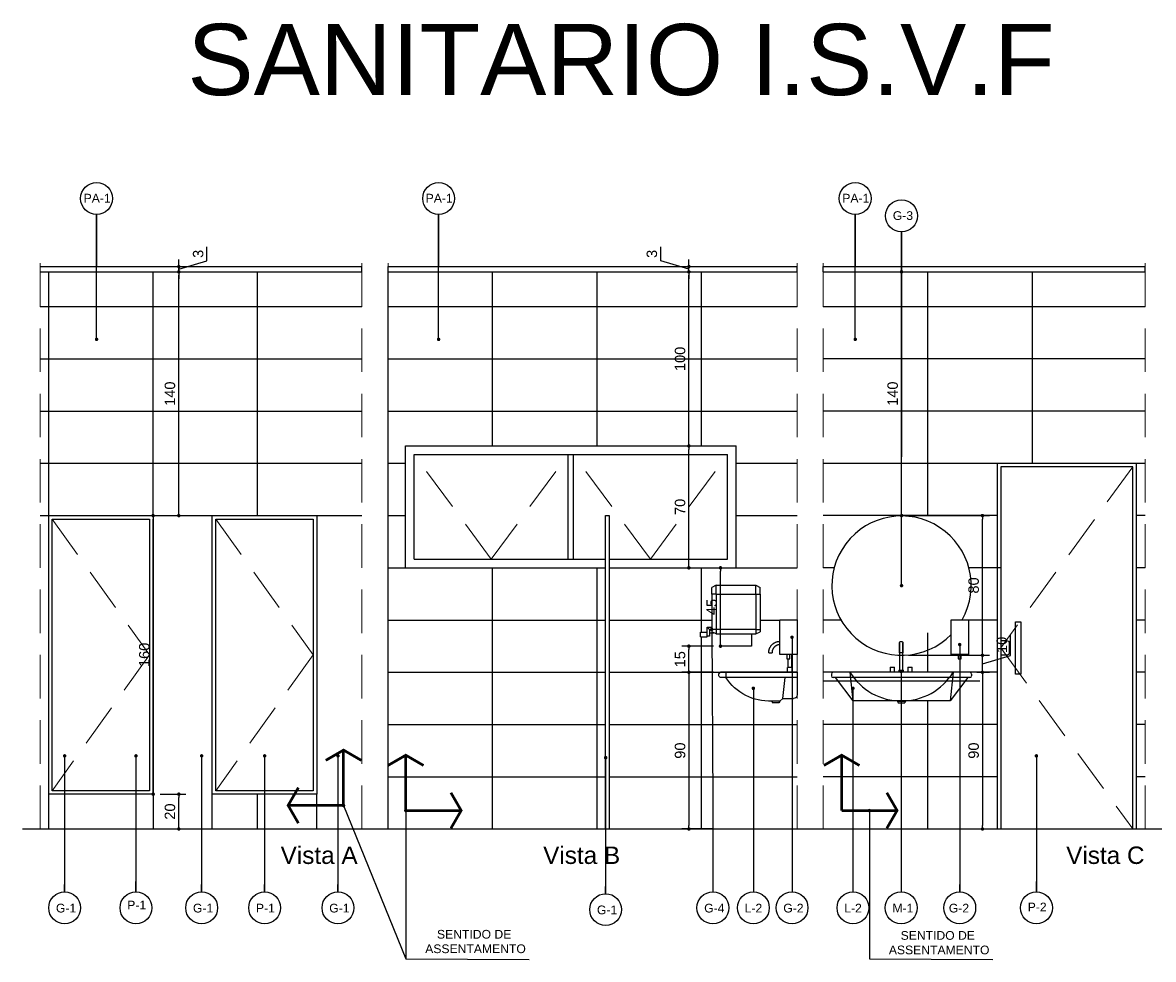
# Model space of a CAD drawing. Header units: metres. Extents: x -44 to 208, y -13 to 238.
# Tile 19 of 154: x 0.13 to 6.62, y 62.67 to 68.05. Entities that reach past the tile are written whole.
import ezdxf

# ---------------------------------------------------------------- set-up
doc = ezdxf.new("R2010")
doc.units = ezdxf.units.M
doc.header["$MEASUREMENT"] = 0
doc.linetypes.add('HIDDEN', pattern=[0.375, 0.25, -0.125])
doc.layers.add('A4Proj', color=1, linetype='HIDDEN', lineweight=9)
doc.layers.add('ARQ_VIS_003', color=4, linetype='Continuous', lineweight=25)
for name, color, linetype in [('ALV-CONS', 12, 'Continuous'), ('CTA-GER', 35, 'Continuous'), ('HTC-PIS', 8, 'Continuous'), ('LAY-COR', 31, 'Continuous'), ('LAY-MOB', 251, 'Continuous'), ('TXT-ESP', 40, 'Continuous'), ('VIS-V01', 6, 'Continuous'), ('VIS-V04', 30, 'Continuous'), ('VIS-V06', 9, 'Continuous')]:
    doc.layers.add(name, color=color, linetype=linetype)
doc.styles.add('ARIAL', font='arial.ttf')
doc.styles.add('Texto Cota', font='arial.ttf')
doc.dimstyles.new('ARQ-1-25', dxfattribs={"dimtxt": 0.06, "dimasz": 0.02, "dimexe": 0.04, "dimexo": 0.04, "dimgap": 0.02, "dimtad": 1, "dimdec": 0, "dimlfac": 100, "dimzin": 4, "dimdsep": 46, "dimtxsty": 'Texto Cota', "dimblk1": 'DOT', "dimblk2": 'DOT', "dimsah": 1, "dimcen": 0.05, "dimclrd": 161, "dimclre": 161, "dimclrt": 40, "dimaunit": 1, "dimazin": 3, "dimtfac": 1.8, "dimtdec": 0, "dimtmove": 1, "dimatfit": 1, "dimldrblk": 'DOT', "dimfxl": 1, "dimtolj": 1, "dimtzin": 4, "dimarcsym": 0})

# ---------------------------------------------------------------- blocks, each defined once
blk = doc.blocks.new('32ks')
for p, q in [((229.9548, -79.7223), (229.9548, -79.8228)), ((229.9643, -79.7223), (229.955, -79.7223)), ((229.9736, -79.7223), (229.9643, -79.7223)), ((229.9738, -79.8228), (229.9738, -79.7223)), ((229.9008, -79.8065), (229.9008, -79.8349)), ((229.9008, -79.8065), (229.9262, -79.8065)), ((229.9262, -79.8349), (229.9262, -79.8065)), ((229.9516, -79.8228), (229.9516, -79.835)), ((229.9516, -79.8228), (229.977, -79.8228)), ((229.977, -79.835), (229.977, -79.8228)), ((230.0024, -79.8065), (230.0024, -79.8349)), ((230.0024, -79.8065), (230.0278, -79.8065)), ((230.0278, -79.8349), (230.0278, -79.8065))]:
    blk.add_line(p, q)
for points in [[(229.9548, -79.6669), (229.9548, -79.6665), (229.9548, -79.6661), (229.9549, -79.6658), (229.9549, -79.6654), (229.955, -79.665), (229.9551, -79.6646), (229.9552, -79.6643), (229.9553, -79.6639), (229.9554, -79.6635), (229.9555, -79.6632), (229.9557, -79.6628), (229.9559, -79.6625), (229.956, -79.6622), (229.9562, -79.6618), (229.9565, -79.6615), (229.9567, -79.6612), (229.9569, -79.6609), (229.9572, -79.6606), (229.9574, -79.6603), (229.9577, -79.6601), (229.958, -79.6598), (229.9582, -79.6596), (229.9585, -79.6593), (229.9589, -79.6591), (229.9592, -79.6589), (229.9595, -79.6587), (229.9598, -79.6585), (229.9602, -79.6583), (229.9605, -79.6582), (229.9609, -79.658), (229.9612, -79.6579), (229.9616, -79.6578), (229.9619, -79.6577), (229.9623, -79.6576), (229.9627, -79.6575), (229.9631, -79.6575), (229.9634, -79.6574), (229.9638, -79.6574), (229.9642, -79.6574), (229.9643, -79.6574)], [(229.9548, -79.7223), (229.9548, -79.7201), (229.9548, -79.7179), (229.9548, -79.7157), (229.9548, -79.7135), (229.9548, -79.7113), (229.9548, -79.7091), (229.9548, -79.707), (229.9548, -79.7049), (229.9548, -79.7028), (229.9548, -79.7007), (229.9548, -79.6987), (229.9548, -79.6967), (229.9548, -79.6948), (229.9548, -79.6929), (229.9548, -79.691), (229.9548, -79.6892), (229.9548, -79.6875), (229.9548, -79.6858), (229.9548, -79.6841), (229.9548, -79.6826), (229.9548, -79.6811), (229.9548, -79.6796), (229.9548, -79.6782), (229.9548, -79.6769), (229.9548, -79.6757), (229.9548, -79.6745), (229.9548, -79.6734), (229.9548, -79.6724), (229.9548, -79.6715), (229.9548, -79.6707), (229.9548, -79.6699), (229.9548, -79.6692), (229.9548, -79.6686), (229.9548, -79.6681), (229.9548, -79.6677), (229.9548, -79.6674), (229.9548, -79.6671), (229.9548, -79.667), (229.9548, -79.6669), (229.9548, -79.6669)], [(229.9548, -79.6669), (229.9548, -79.6669), (229.9548, -79.6671), (229.9548, -79.6673), (229.9548, -79.6676), (229.9548, -79.668), (229.9548, -79.6685), (229.9548, -79.6691), (229.9548, -79.6697), (229.9548, -79.6705), (229.9548, -79.6713), (229.9548, -79.6722), (229.9548, -79.6732), (229.9548, -79.6742), (229.9548, -79.6754), (229.9548, -79.6766), (229.9548, -79.6779), (229.9548, -79.6792), (229.9548, -79.6807), (229.9548, -79.6821), (229.9548, -79.6837), (229.9548, -79.6853), (229.9548, -79.687), (229.9548, -79.6887), (229.9548, -79.6905), (229.9548, -79.6924), (229.9548, -79.6943), (229.9548, -79.6962), (229.9548, -79.6982), (229.9548, -79.7002), (229.9548, -79.7022), (229.9548, -79.7043), (229.9548, -79.7064), (229.9548, -79.7086), (229.9548, -79.7107), (229.9548, -79.7129), (229.9548, -79.7151), (229.9548, -79.7173), (229.9548, -79.7195), (229.9548, -79.7217), (229.9548, -79.7223)], [(229.9643, -79.6574), (229.9647, -79.6574), (229.9651, -79.6574), (229.9655, -79.6574), (229.9658, -79.6575), (229.9662, -79.6576), (229.9666, -79.6576), (229.9669, -79.6577), (229.9673, -79.6579), (229.9677, -79.658), (229.968, -79.6581), (229.9684, -79.6583), (229.9687, -79.6584), (229.969, -79.6586), (229.9694, -79.6588), (229.9697, -79.659), (229.97, -79.6593), (229.9703, -79.6595), (229.9706, -79.6597), (229.9709, -79.66), (229.9711, -79.6603), (229.9714, -79.6605), (229.9717, -79.6608), (229.9719, -79.6611), (229.9721, -79.6614), (229.9723, -79.6618), (229.9725, -79.6621), (229.9727, -79.6624), (229.9729, -79.6627), (229.973, -79.6631), (229.9732, -79.6634), (229.9733, -79.6638), (229.9734, -79.6642), (229.9735, -79.6645), (229.9736, -79.6649), (229.9737, -79.6653), (229.9738, -79.6657), (229.9738, -79.666), (229.9738, -79.6664), (229.9738, -79.6668), (229.9738, -79.6669)], [(229.9738, -79.7223), (229.9738, -79.7201), (229.9738, -79.7179), (229.9738, -79.7157), (229.9738, -79.7135), (229.9738, -79.7113), (229.9738, -79.7091), (229.9738, -79.707), (229.9738, -79.7049), (229.9738, -79.7028), (229.9738, -79.7007), (229.9738, -79.6987), (229.9738, -79.6967), (229.9738, -79.6948), (229.9738, -79.6929), (229.9738, -79.691), (229.9738, -79.6892), (229.9738, -79.6875), (229.9738, -79.6858), (229.9738, -79.6841), (229.9738, -79.6826), (229.9738, -79.6811), (229.9738, -79.6796), (229.9738, -79.6782), (229.9738, -79.6769), (229.9738, -79.6757), (229.9738, -79.6745), (229.9738, -79.6734), (229.9738, -79.6724), (229.9738, -79.6715), (229.9738, -79.6707), (229.9738, -79.6699), (229.9738, -79.6692), (229.9738, -79.6686), (229.9738, -79.6681), (229.9738, -79.6677), (229.9738, -79.6674), (229.9738, -79.6671), (229.9738, -79.667), (229.9738, -79.6669), (229.9738, -79.6669)], [(229.9738, -79.6669), (229.9738, -79.6669), (229.9738, -79.6671), (229.9738, -79.6673), (229.9738, -79.6676), (229.9738, -79.668), (229.9738, -79.6685), (229.9738, -79.6691), (229.9738, -79.6697), (229.9738, -79.6705), (229.9738, -79.6713), (229.9738, -79.6722), (229.9738, -79.6732), (229.9738, -79.6742), (229.9738, -79.6754), (229.9738, -79.6766), (229.9738, -79.6779), (229.9738, -79.6792), (229.9738, -79.6807), (229.9738, -79.6821), (229.9738, -79.6837), (229.9738, -79.6853), (229.9738, -79.687), (229.9738, -79.6887), (229.9738, -79.6905), (229.9738, -79.6924), (229.9738, -79.6943), (229.9738, -79.6962), (229.9738, -79.6982), (229.9738, -79.7002), (229.9738, -79.7022), (229.9738, -79.7043), (229.9738, -79.7064), (229.9738, -79.7086), (229.9738, -79.7107), (229.9738, -79.7129), (229.9738, -79.7151), (229.9738, -79.7173), (229.9738, -79.7195), (229.9738, -79.7217), (229.9738, -79.7223)]]:
    blk.add_lwpolyline(points)
blk = doc.blocks.new('A$C67B51A72')
for points in [[(0.05, -0.2), (-0.05, -0.2), (-0.05, 0), (0.05, 0)], [(0.0081, -0.2), (-0.0081, -0.2), (-0.0081, -0.2252), (0.0081, -0.2252)]]:
    blk.add_lwpolyline(points, close=True)
blk = doc.blocks.new('4322s')
for p, q in [((227.4113, -77.1046), (227.4113, -77.1146)), ((228.2063, -77.0946), (227.4213, -77.0946)), ((227.5169, -77.0946), (227.5347, -77.2593)), ((228.1106, -77.0946), (228.0929, -77.2593)), ((228.2163, -77.1046), (228.2163, -77.1146)), ((228.2063, -77.1246), (227.4213, -77.1246)), ((227.4324, -77.1246), (227.5347, -77.2593)), ((228.1951, -77.1246), (228.0929, -77.2593)), ((228.0929, -77.2593), (227.5347, -77.2593)), ((227.7913, -77.2596), (227.8363, -77.2596)), ((227.7913, -77.2596), (227.7952, -77.2696)), ((227.7952, -77.2696), (227.8323, -77.2696)), ((227.8363, -77.2596), (227.8323, -77.2696))]:
    blk.add_line(p, q)
for centre, radius, start, end in [((227.4213, -77.1046), 0.01, 90, 180), ((227.4213, -77.1146), 0.01, 180, 270), ((227.8138, -76.9101), 0.3495, 211.86518, 328.13482), ((228.2063, -77.1046), 0.01, 0, 90), ((228.2063, -77.1146), 0.01, 270, 0)]:
    blk.add_arc(centre, radius, start, end)
blk = doc.blocks.new('32osk')
for p, q in [((228.9736, -79.3861), (228.9736, -79.5159)), ((228.9736, -79.3861), (229.4136, -79.3861)), ((229.3836, -79.3861), (229.3836, -79.4161)), ((228.9736, -79.4161), (229.4136, -79.4161)), ((229.0557, -79.5359), (229.0427, -79.4161)), ((229.0557, -79.5359), (228.9936, -79.5359)), ((229.0736, -79.5511), (229.0557, -79.5359)), ((229.0736, -79.5511), (229.1186, -79.5511)), ((229.0736, -79.5511), (229.0776, -79.5611)), ((229.0776, -79.5611), (229.1146, -79.5611)), ((229.1186, -79.5511), (229.1146, -79.5611))]:
    blk.add_line(p, q)
for centre, radius, start, end in [((229.4082, -79.4011), 0.0159, 289.71213, 70.28787), ((229.133, -79.2517), 0.2997, 267.24722, 326.74446), ((228.9936, -79.5159), 0.02, 180, 270)]:
    blk.add_arc(centre, radius, start, end)
blk = doc.blocks.new('432IS')
for p, q in [((231.632, -78.8924), (231.6066, -78.9051)), ((231.6066, -78.9432), (231.6066, -78.9051)), ((231.8606, -78.8924), (231.632, -78.8924)), ((231.632, -78.9432), (231.632, -78.8924)), ((231.8606, -78.8924), (231.886, -78.9051)), ((231.8606, -78.9432), (231.8606, -78.8924)), ((231.886, -78.9432), (231.886, -78.9051)), ((231.6066, -78.9432), (231.6066, -79.1464)), ((231.632, -78.9432), (231.6066, -78.9432)), ((231.8606, -78.9432), (231.632, -78.9432)), ((231.632, -78.9432), (231.632, -79.1464)), ((231.8606, -78.9432), (231.8606, -79.1464)), ((231.8606, -78.9432), (231.886, -78.9432)), ((231.886, -78.9432), (231.886, -79.1464)), ((231.9114, -79.1337), (231.886, -79.1337)), ((231.8987, -79.1464), (231.9114, -79.1337)), ((231.9114, -79.1679), (231.9114, -79.1337)), ((231.6066, -79.1464), (231.6066, -79.1591)), ((231.632, -79.1464), (231.6066, -79.1464)), ((231.632, -79.1718), (231.6066, -79.1591)), ((231.632, -79.1464), (231.8606, -79.1464)), ((231.632, -79.1464), (231.632, -79.1718)), ((231.8606, -79.1718), (231.632, -79.1718)), ((231.6574, -79.1718), (231.6574, -79.2424)), ((231.8352, -79.2424), (231.8352, -79.1718)), ((231.8606, -79.1464), (231.886, -79.1464)), ((231.8606, -79.1464), (231.8606, -79.1718)), ((231.8606, -79.1718), (231.886, -79.1591)), ((231.8987, -79.1652), (231.8738, -79.1652)), ((231.8987, -79.1464), (231.886, -79.1464)), ((231.886, -79.1464), (231.886, -79.1591)), ((231.8987, -79.1464), (231.8987, -79.1845)), ((231.8987, -79.1845), (231.9114, -79.1845)), ((231.9495, -79.1615), (231.9114, -79.1615)), ((231.9114, -79.175), (231.9114, -79.1679)), ((231.9114, -79.1821), (231.9114, -79.175)), ((231.9114, -79.1845), (231.9114, -79.1821)), ((231.9114, -79.1885), (231.9114, -79.1845)), ((231.9495, -79.1885), (231.9114, -79.1885)), ((231.9495, -79.175), (231.9495, -79.1615)), ((231.9495, -79.1885), (231.9495, -79.175)), ((231.6574, -79.2424), (231.8352, -79.2424))]:
    blk.add_line(p, q)
blk = doc.blocks.new('_DOT')
at = {"color": 0, "linetype": 'ByBlock'}
blk.add_line((-0.5, 0), (-1, 0), dxfattribs=at)
at = {"color": 0, "linetype": 'ByBlock', "const_width": 0.5}
blk.add_lwpolyline([(-0.25, 0, 1), (0.25, 0, 1)], format="xyb", close=True, dxfattribs=at)
blk = doc.blocks.new('SENT.ASSENT.')
at = {"const_width": 0.0117}
for points in [[(0.1532, 0.3952), (0.072, 0.3483)], [(0.1473, 0.3952), (0.2285, 0.3483)], [(0.15, 0.3938), (0.15, 0.15)], [(0.3952, 0.1468), (0.3483, 0.228)], [(0.3938, 0.15), (0.15, 0.15)], [(0.3952, 0.1527), (0.3483, 0.0715)]]:
    blk.add_lwpolyline(points, dxfattribs=at)
blk = doc.blocks.new('*D3785')
at = {"layer": 'CTA-GER', "color": 161, "lineweight": -2, "transparency": 16777216}
for p, q in [((0.9159, 63.6159), (1.0633, 63.6159)), ((1.0233, 63.4359), (1.0233, 63.5959)), ((0.9159, 63.4159), (1.0633, 63.4159))]:
    blk.add_line(p, q, dxfattribs=at)
at = {"layer": 'Defpoints', "color": 0, "transparency": 16777216}
for p in [(0.8759, 63.6159), (1.0233, 63.6159), (0.8759, 63.4159)]:
    blk.add_point(p, dxfattribs=at)
at = {"layer": 'CTA-GER', "color": 161, "lineweight": -2, "transparency": 16777216, "xscale": 0.02, "yscale": 0.02, "zscale": 0.02}
for p, rotation in [((1.0233, 63.6159), 90), ((1.0233, 63.4159), 270)]:
    blk.add_blockref('_DOT', p, dxfattribs=dict(at, rotation=rotation))
at = {"layer": 'CTA-GER', "color": 40, "transparency": 16777216, "insert": (0.9727, 63.5159), "char_height": 0.06, "attachment_point": 5, "rotation": 90, "style": 'Texto Cota'}
blk.add_mtext('\\A1;20', dxfattribs=at)
blk = doc.blocks.new('*D3786')
at = {"layer": 'CTA-GER', "color": 161, "lineweight": -2, "transparency": 16777216}
blk.add_line((0.8759, 63.6359), (0.8759, 65.1959), dxfattribs=at)
at = {"layer": 'Defpoints', "color": 0, "transparency": 16777216}
for p in [(0.8759, 65.2159), (0.8759, 65.2159), (0.8759, 63.6159)]:
    blk.add_point(p, dxfattribs=at)
at = {"layer": 'CTA-GER', "color": 161, "lineweight": -2, "transparency": 16777216, "xscale": 0.02, "yscale": 0.02, "zscale": 0.02}
for p, rotation in [((0.8759, 65.2159), 90), ((0.8759, 63.6159), 270)]:
    blk.add_blockref('_DOT', p, dxfattribs=dict(at, rotation=rotation))
at = {"layer": 'CTA-GER', "color": 40, "transparency": 16777216, "insert": (0.8253, 64.4159), "char_height": 0.06, "attachment_point": 5, "rotation": 90, "style": 'Texto Cota'}
blk.add_mtext('\\A1;160', dxfattribs=at)
blk = doc.blocks.new('*D3787')
at = {"layer": 'CTA-GER', "color": 161, "lineweight": -2, "transparency": 16777216}
blk.add_line((1.0233, 65.2359), (1.0233, 66.5959), dxfattribs=at)
at = {"layer": 'Defpoints', "color": 0, "transparency": 16777216}
for p in [(1.0233, 66.6159), (1.0233, 66.6159), (1.0233, 65.2159)]:
    blk.add_point(p, dxfattribs=at)
at = {"layer": 'CTA-GER', "color": 161, "lineweight": -2, "transparency": 16777216, "xscale": 0.02, "yscale": 0.02, "zscale": 0.02}
for p, rotation in [((1.0233, 66.6159), 90), ((1.0233, 65.2159), 270)]:
    blk.add_blockref('_DOT', p, dxfattribs=dict(at, rotation=rotation))
at = {"layer": 'CTA-GER', "color": 40, "transparency": 16777216, "insert": (0.9727, 65.9159), "char_height": 0.06, "attachment_point": 5, "rotation": 90, "style": 'Texto Cota'}
blk.add_mtext('\\A1;140', dxfattribs=at)
blk = doc.blocks.new('*D3788')
at = {"layer": 'CTA-GER', "color": 161, "lineweight": -2, "transparency": 16777216}
for p, q in [((1.1853, 66.6795), (1.1853, 66.7588)), ((1.0233, 66.6659), (1.0233, 66.6859)), ((1.0233, 66.6309), (1.1853, 66.6795)), ((1.0233, 66.6159), (1.0233, 66.6459)), ((1.0233, 66.6159), (1.0233, 66.6459)), ((1.0233, 66.5959), (1.0233, 66.5759))]:
    blk.add_line(p, q, dxfattribs=at)
at = {"layer": 'Defpoints', "color": 0, "transparency": 16777216}
for p in [(1.0233, 66.6459), (1.0233, 66.6459), (1.0233, 66.6159)]:
    blk.add_point(p, dxfattribs=at)
at = {"layer": 'CTA-GER', "color": 161, "lineweight": -2, "transparency": 16777216, "xscale": 0.02, "yscale": 0.02, "zscale": 0.02}
for p, rotation in [((1.0233, 66.6459), 270), ((1.0233, 66.6159), 90)]:
    blk.add_blockref('_DOT', p, dxfattribs=dict(at, rotation=rotation))
at = {"layer": 'CTA-GER', "color": 40, "transparency": 16777216, "insert": (1.1346, 66.7192), "char_height": 0.06, "attachment_point": 5, "rotation": 90, "style": 'Texto Cota'}
blk.add_mtext('\\A1;3', dxfattribs=at)
blk = doc.blocks.new('*D3789')
at = {"layer": 'CTA-GER', "color": 161, "lineweight": -2, "transparency": 16777216}
for p, q in [((4.0959, 64.3159), (3.9143, 64.3159)), ((3.9543, 64.2959), (3.9543, 63.4359)), ((4.0959, 63.4159), (3.9143, 63.4159))]:
    blk.add_line(p, q, dxfattribs=at)
at = {"layer": 'Defpoints', "color": 0, "transparency": 16777216}
for p in [(4.1359, 64.3159), (3.9543, 63.4159), (4.1359, 63.4159)]:
    blk.add_point(p, dxfattribs=at)
at = {"layer": 'CTA-GER', "color": 161, "lineweight": -2, "transparency": 16777216, "xscale": 0.02, "yscale": 0.02, "zscale": 0.02}
for p, rotation in [((3.9543, 64.3159), 90), ((3.9543, 63.4159), 270)]:
    blk.add_blockref('_DOT', p, dxfattribs=dict(at, rotation=rotation))
at = {"layer": 'CTA-GER', "color": 40, "transparency": 16777216, "insert": (3.9036, 63.8659), "char_height": 0.06, "attachment_point": 5, "rotation": 90, "style": 'Texto Cota'}
blk.add_mtext('\\A1;90', dxfattribs=at)
blk = doc.blocks.new('*D3790')
at = {"layer": 'CTA-GER', "color": 161, "lineweight": -2, "transparency": 16777216}
for p, q in [((4.0959, 64.4659), (3.9143, 64.4659)), ((3.9543, 64.3359), (3.9543, 64.4459)), ((4.0959, 64.3159), (3.9143, 64.3159))]:
    blk.add_line(p, q, dxfattribs=at)
at = {"layer": 'Defpoints', "color": 0, "transparency": 16777216}
for p in [(3.9543, 64.4659), (4.1359, 64.4659), (4.1359, 64.3159)]:
    blk.add_point(p, dxfattribs=at)
at = {"layer": 'CTA-GER', "color": 161, "lineweight": -2, "transparency": 16777216, "xscale": 0.02, "yscale": 0.02, "zscale": 0.02}
for p, rotation in [((3.9543, 64.4659), 90), ((3.9543, 64.3159), 270)]:
    blk.add_blockref('_DOT', p, dxfattribs=dict(at, rotation=rotation))
at = {"layer": 'CTA-GER', "color": 40, "transparency": 16777216, "insert": (3.9036, 64.3909), "char_height": 0.06, "attachment_point": 5, "rotation": 90, "style": 'Texto Cota'}
blk.add_mtext('\\A1;15', dxfattribs=at)
blk = doc.blocks.new('*D3791')
at = {"layer": 'CTA-GER', "color": 161, "lineweight": -2, "transparency": 16777216}
blk.add_line((4.1359, 64.4859), (4.1359, 64.8959), dxfattribs=at)
at = {"layer": 'Defpoints', "color": 0, "transparency": 16777216}
for p in [(4.1359, 64.9159), (4.1359, 64.9159), (4.1359, 64.4659)]:
    blk.add_point(p, dxfattribs=at)
at = {"layer": 'CTA-GER', "color": 161, "lineweight": -2, "transparency": 16777216, "xscale": 0.02, "yscale": 0.02, "zscale": 0.02}
for p, rotation in [((4.1359, 64.9159), 90), ((4.1359, 64.4659), 270)]:
    blk.add_blockref('_DOT', p, dxfattribs=dict(at, rotation=rotation))
at = {"layer": 'CTA-GER', "color": 40, "transparency": 16777216, "insert": (4.0854, 64.6909), "char_height": 0.06, "attachment_point": 5, "rotation": 90, "style": 'Texto Cota'}
blk.add_mtext('\\A1;45', dxfattribs=at)
blk = doc.blocks.new('*D3792')
at = {"layer": 'CTA-GER', "color": 161, "lineweight": -2, "transparency": 16777216}
blk.add_line((3.9543, 64.9359), (3.9543, 65.5959), dxfattribs=at)
at = {"layer": 'Defpoints', "color": 0, "transparency": 16777216}
for p in [(3.9543, 65.6159), (3.9543, 65.6159), (3.9543, 64.9159)]:
    blk.add_point(p, dxfattribs=at)
at = {"layer": 'CTA-GER', "color": 161, "lineweight": -2, "transparency": 16777216, "xscale": 0.02, "yscale": 0.02, "zscale": 0.02}
for p, rotation in [((3.9543, 65.6159), 90), ((3.9543, 64.9159), 270)]:
    blk.add_blockref('_DOT', p, dxfattribs=dict(at, rotation=rotation))
at = {"layer": 'CTA-GER', "color": 40, "transparency": 16777216, "insert": (3.9036, 65.2659), "char_height": 0.06, "attachment_point": 5, "rotation": 90, "style": 'Texto Cota'}
blk.add_mtext('\\A1;70', dxfattribs=at)
blk = doc.blocks.new('*D3793')
at = {"layer": 'CTA-GER', "color": 161, "lineweight": -2, "transparency": 16777216}
blk.add_line((3.9543, 65.6359), (3.9543, 66.5959), dxfattribs=at)
at = {"layer": 'Defpoints', "color": 0, "transparency": 16777216}
for p in [(3.9543, 66.6159), (3.9543, 66.6159), (3.9543, 65.6159)]:
    blk.add_point(p, dxfattribs=at)
at = {"layer": 'CTA-GER', "color": 161, "lineweight": -2, "transparency": 16777216, "xscale": 0.02, "yscale": 0.02, "zscale": 0.02}
for p, rotation in [((3.9543, 66.6159), 90), ((3.9543, 65.6159), 270)]:
    blk.add_blockref('_DOT', p, dxfattribs=dict(at, rotation=rotation))
at = {"layer": 'CTA-GER', "color": 40, "transparency": 16777216, "insert": (3.9036, 66.1159), "char_height": 0.06, "attachment_point": 5, "rotation": 90, "style": 'Texto Cota'}
blk.add_mtext('\\A1;100', dxfattribs=at)
blk = doc.blocks.new('*D3794')
at = {"layer": 'CTA-GER', "color": 161, "lineweight": -2, "transparency": 16777216}
for p, q in [((3.7923, 66.6795), (3.7923, 66.7588)), ((3.9543, 66.6309), (3.7923, 66.6795)), ((3.9543, 66.6659), (3.9543, 66.6859)), ((3.9543, 66.6159), (3.9543, 66.6459)), ((3.9543, 66.6159), (3.9543, 66.6459)), ((3.9543, 66.5959), (3.9543, 66.5759))]:
    blk.add_line(p, q, dxfattribs=at)
at = {"layer": 'Defpoints', "color": 0, "transparency": 16777216}
for p in [(3.9543, 66.6459), (3.9543, 66.6459), (3.9543, 66.6159)]:
    blk.add_point(p, dxfattribs=at)
at = {"layer": 'CTA-GER', "color": 161, "lineweight": -2, "transparency": 16777216, "xscale": 0.02, "yscale": 0.02, "zscale": 0.02}
for p, rotation in [((3.9543, 66.6459), 270), ((3.9543, 66.6159), 90)]:
    blk.add_blockref('_DOT', p, dxfattribs=dict(at, rotation=rotation))
at = {"layer": 'CTA-GER', "color": 40, "transparency": 16777216, "insert": (3.7416, 66.7192), "char_height": 0.06, "attachment_point": 5, "rotation": 90, "style": 'Texto Cota'}
blk.add_mtext('\\A1;3', dxfattribs=at)
blk = doc.blocks.new('*D3795')
at = {"layer": 'CTA-GER', "color": 161, "lineweight": -2, "transparency": 16777216}
for p, q in [((5.6084, 64.3159), (5.6811, 64.3159)), ((5.6411, 64.2959), (5.6411, 63.4359)), ((5.6084, 63.4159), (5.6811, 63.4159))]:
    blk.add_line(p, q, dxfattribs=at)
at = {"layer": 'Defpoints', "color": 0, "transparency": 16777216}
for p in [(5.5684, 64.3159), (5.5684, 63.4159), (5.6411, 63.4159)]:
    blk.add_point(p, dxfattribs=at)
at = {"layer": 'CTA-GER', "color": 161, "lineweight": -2, "transparency": 16777216, "xscale": 0.02, "yscale": 0.02, "zscale": 0.02}
for p, rotation in [((5.6411, 64.3159), 90), ((5.6411, 63.4159), 270)]:
    blk.add_blockref('_DOT', p, dxfattribs=dict(at, rotation=rotation))
at = {"layer": 'CTA-GER', "color": 40, "transparency": 16777216, "insert": (5.5905, 63.8659), "char_height": 0.06, "attachment_point": 5, "rotation": 90, "style": 'Texto Cota'}
blk.add_mtext('\\A1;90', dxfattribs=at)
blk = doc.blocks.new('*D3796')
at = {"layer": 'CTA-GER', "color": 161, "lineweight": -2, "transparency": 16777216}
for p, q in [((5.803, 64.4133), (5.803, 64.5334)), ((5.6411, 64.4336), (5.6411, 64.4536)), ((5.2159, 64.4136), (5.6811, 64.4136)), ((5.6411, 64.3159), (5.6411, 64.4136)), ((5.6411, 64.3159), (5.6411, 64.4136)), ((5.6411, 64.3647), (5.803, 64.4133)), ((5.6084, 64.3159), (5.6811, 64.3159)), ((5.6411, 64.2959), (5.6411, 64.2759))]:
    blk.add_line(p, q, dxfattribs=at)
at = {"layer": 'Defpoints', "color": 0, "transparency": 16777216}
for p in [(5.1759, 64.4136), (5.6411, 64.4136), (5.5684, 64.3159)]:
    blk.add_point(p, dxfattribs=at)
at = {"layer": 'CTA-GER', "color": 161, "lineweight": -2, "transparency": 16777216, "xscale": 0.02, "yscale": 0.02, "zscale": 0.02}
for p, rotation in [((5.6411, 64.4136), 270), ((5.6411, 64.3159), 90)]:
    blk.add_blockref('_DOT', p, dxfattribs=dict(at, rotation=rotation))
at = {"layer": 'CTA-GER', "color": 40, "transparency": 16777216, "insert": (5.7524, 64.4734), "char_height": 0.06, "attachment_point": 5, "rotation": 90, "style": 'Texto Cota'}
blk.add_mtext('\\A1;10', dxfattribs=at)
blk = doc.blocks.new('*D3797')
at = {"layer": 'CTA-GER', "color": 161, "lineweight": -2, "transparency": 16777216}
for p, q in [((5.2159, 65.2159), (5.6811, 65.2159)), ((5.6411, 64.4336), (5.6411, 65.1959)), ((5.2159, 64.4136), (5.6811, 64.4136))]:
    blk.add_line(p, q, dxfattribs=at)
at = {"layer": 'Defpoints', "color": 0, "transparency": 16777216}
for p in [(5.1759, 65.2159), (5.6411, 65.2159), (5.1759, 64.4136)]:
    blk.add_point(p, dxfattribs=at)
at = {"layer": 'CTA-GER', "color": 161, "lineweight": -2, "transparency": 16777216, "xscale": 0.02, "yscale": 0.02, "zscale": 0.02}
for p, rotation in [((5.6411, 65.2159), 90), ((5.6411, 64.4136), 270)]:
    blk.add_blockref('_DOT', p, dxfattribs=dict(at, rotation=rotation))
at = {"layer": 'CTA-GER', "color": 40, "transparency": 16777216, "insert": (5.5905, 64.8147), "char_height": 0.06, "attachment_point": 5, "rotation": 90, "style": 'Texto Cota'}
blk.add_mtext('\\A1;80', dxfattribs=at)
blk = doc.blocks.new('*D3798')
at = {"layer": 'CTA-GER', "color": 161, "lineweight": -2, "transparency": 16777216}
blk.add_line((5.1759, 65.2359), (5.1759, 66.5959), dxfattribs=at)
at = {"layer": 'Defpoints', "color": 0, "transparency": 16777216}
for p in [(5.1759, 66.6159), (5.1759, 66.6159), (5.1759, 65.2159)]:
    blk.add_point(p, dxfattribs=at)
at = {"layer": 'CTA-GER', "color": 161, "lineweight": -2, "transparency": 16777216, "xscale": 0.02, "yscale": 0.02, "zscale": 0.02}
for p, rotation in [((5.1759, 66.6159), 90), ((5.1759, 65.2159), 270)]:
    blk.add_blockref('_DOT', p, dxfattribs=dict(at, rotation=rotation))
at = {"layer": 'CTA-GER', "color": 40, "transparency": 16777216, "insert": (5.1253, 65.9159), "char_height": 0.06, "attachment_point": 5, "rotation": 90, "style": 'Texto Cota'}
blk.add_mtext('\\A1;140', dxfattribs=at)

msp = doc.modelspace()

# ---------------------------------------------------------------- hatches: boundary and pattern name
at = {"layer": 'HTC-PIS'}
h = msp.add_hatch(dxfattribs=at)
h.set_pattern_fill('_USER', color=256, scale=0.3, pattern_type=0)
h.set_pattern_definition([(0, (0.27594, 63.41592), (0, 0.3), [])])
h.paths.add_polyline_path([(0.2759, 63.4159), (0.8759, 63.4159), (0.8759, 63.6159), (0.2759, 63.6159)])
h.paths.add_polyline_path([(1.8159, 63.4159), (1.8159, 63.6159), (1.2159, 63.6159), (1.2159, 63.4159)])
h.paths.add_polyline_path([(1.2159, 65.2159), (1.8159, 65.2159), (2.0759, 65.2159), (2.0759, 66.6159), (0.2259, 66.6159), (0.2259, 65.2159), (0.2759, 65.2159), (0.8759, 65.2159)])
h = msp.add_hatch(dxfattribs=at)
h.set_pattern_fill('_USER', color=256, scale=0.6, angle=90, pattern_type=0)
h.set_pattern_definition([(90, (0.27594, 63.4159), (-0.6, 4e-17), [])])
h.paths.add_polyline_path([(0.8759, 63.4159), (0.8759, 63.6159), (0.2759, 63.6159), (0.2759, 63.4159)])
h.paths.add_polyline_path([(1.8159, 63.4159), (1.8159, 63.6159), (1.2159, 63.6159), (1.2159, 63.4159)])
h.paths.add_polyline_path([(0.2259, 65.2159), (0.2759, 65.2159), (0.8759, 65.2159), (1.2159, 65.2159), (1.8159, 65.2159), (2.0759, 65.2159), (2.0759, 66.6159), (0.2259, 66.6159)])
h = msp.add_hatch(dxfattribs=at)
h.set_pattern_fill('_USER', color=256, scale=0.6, angle=90, pattern_type=0)
h.set_pattern_definition([(90, (2.22594, 63.4159), (-0.6, 4e-17), [])])
h.paths.add_polyline_path([(2.2259, 63.4159), (3.4759, 63.4159), (3.4759, 64.9159), (2.3259, 64.9159), (2.3259, 65.6159), (4.2259, 65.6159), (4.2259, 64.9159), (3.4959, 64.9159), (3.4959, 63.4159), (4.5759, 63.4159), (4.5759, 66.6159), (2.2259, 66.6159)])
h.paths.add_polyline_path([(4.0216, 64.5199), (4.0216, 64.5333), (4.0216, 64.5468), (4.0597, 64.5468), (4.0597, 64.5746), (4.0851, 64.5746), (4.0851, 64.7651), (4.0851, 64.8032), (4.1105, 64.8159), (4.3391, 64.8159), (4.3645, 64.8032), (4.3645, 64.7651), (4.3645, 64.5619), (4.3645, 64.5492), (4.3391, 64.5365), (4.3137, 64.5365), (4.3137, 64.4659), (4.1359, 64.4659), (4.1359, 64.5365), (4.1105, 64.5365), (4.0973, 64.5431), (4.0724, 64.5431), (4.0724, 64.5238), (4.0597, 64.5238), (4.0597, 64.5199)], flags=16)
h.paths.add_polyline_path([(4.1105, 64.5619), (4.1105, 64.7651), (4.3391, 64.7651), (4.3391, 64.5619)], flags=0)
h.paths.add_polyline_path([(4.1467, 64.2859, -1), (4.1359, 64.3159), (4.5759, 64.3159), (4.5759, 64.1861, -0.414214), (4.5559, 64.1661), (4.4938, 64.1661), (4.4759, 64.1509), (4.472, 64.1409), (4.4349, 64.1409), (4.4309, 64.1509, -0.265599), (4.1659, 64.2859)])
h.paths.add_polyline_path([(4.4759, 64.4175), (4.4759, 64.6175), (4.5759, 64.6175), (4.5759, 64.4175), (4.534, 64.4175), (4.534, 64.3923), (4.5178, 64.3923), (4.5178, 64.4175)], flags=16)
h = msp.add_hatch(dxfattribs=at)
h.set_pattern_fill('_USER', color=256, scale=0.3, pattern_type=0)
h.set_pattern_definition([(0, (2.22594, 63.41592), (0, 0.3), [])])
h.paths.add_polyline_path([(2.2259, 63.4159), (3.4759, 63.4159), (3.4759, 64.9159), (2.3259, 64.9159), (2.3259, 65.6159), (4.2259, 65.6159), (4.2259, 64.9159), (3.4959, 64.9159), (3.4959, 63.4159), (4.5759, 63.4159), (4.5759, 66.6159), (2.2259, 66.6159)])
h.paths.add_polyline_path([(4.0216, 64.5199), (4.0216, 64.5333), (4.0216, 64.5468), (4.0597, 64.5468), (4.0597, 64.5746), (4.0851, 64.5746), (4.0851, 64.7651), (4.0851, 64.8032), (4.1105, 64.8159), (4.3391, 64.8159), (4.3645, 64.8032), (4.3645, 64.7651), (4.3645, 64.5619), (4.3645, 64.5492), (4.3391, 64.5365), (4.3137, 64.5365), (4.3137, 64.4659), (4.1359, 64.4659), (4.1359, 64.5365), (4.1105, 64.5365), (4.0973, 64.5431), (4.0724, 64.5431), (4.0724, 64.5238), (4.0597, 64.5238), (4.0597, 64.5199)], flags=16)
h.paths.add_polyline_path([(4.1105, 64.5619), (4.1105, 64.7651), (4.3391, 64.7651), (4.3391, 64.5619)], flags=0)
h.paths.add_polyline_path([(4.1359, 64.3159), (4.5759, 64.3159), (4.5759, 64.1861, -0.414214), (4.5559, 64.1661), (4.4938, 64.1661), (4.4759, 64.1509), (4.472, 64.1409), (4.4349, 64.1409), (4.4309, 64.1509, -0.265599), (4.1659, 64.2859), (4.1467, 64.2859, -1)])
h.paths.add_polyline_path([(4.4759, 64.4175), (4.4759, 64.6175), (4.5759, 64.6175), (4.5759, 64.4175), (4.534, 64.4175), (4.534, 64.3923), (4.5178, 64.3923), (4.5178, 64.4175)], flags=16)

# ---------------------------------------------------------------- linework, layer by layer
at = {"layer": 'A4Proj'}
for p, q in [((0.2259, 63.4159), (0.2259, 66.7459)), ((2.0759, 63.4159), (2.0759, 66.7459)), ((2.2259, 63.4159), (2.2259, 66.7459)), ((4.5759, 63.4159), (4.5759, 66.7459)), ((4.7259, 63.4159), (4.7259, 66.7459)), ((6.5759, 63.4159), (6.5759, 66.7459)), ((2.8184, 64.9659), (2.3759, 65.5659)), ((2.8184, 64.9659), (3.2609, 65.5659)), ((3.7334, 64.9659), (3.2909, 65.5659)), ((3.7334, 64.9659), (4.1759, 65.5659)), ((6.5059, 65.4959), (5.7459, 64.4559)), ((5.7459, 64.4559), (6.5059, 63.4159))]:
    msp.add_line(p, q, dxfattribs=at)
for points in [[(0.2959, 65.1959), (0.8559, 64.4159), (0.2959, 63.6359)], [(1.2359, 65.1959), (1.7959, 64.4159), (1.2359, 63.6359)]]:
    msp.add_lwpolyline(points, dxfattribs=at)
at = {"layer": 'ARQ_VIS_003'}
for p, q in [((3.4759, 63.4159), (3.4759, 65.2159)), ((3.4759, 65.2159), (3.4959, 65.2159)), ((3.4959, 65.2159), (3.4959, 63.4159))]:
    msp.add_line(p, q, dxfattribs=at)
at = {"layer": 'CTA-GER'}
for centre in [(0.5509, 67.0374), (2.5162, 67.0374), (4.91, 67.0374), (5.1759, 66.9374), (0.3674, 62.963), (0.7771, 62.963), (1.1547, 62.963), (1.5165, 62.963), (1.9378, 62.963), (3.4759, 62.9527), (4.092, 62.963), (4.3246, 62.963), (4.5467, 62.963), (4.8969, 62.963), (5.174, 62.963), (5.5104, 62.963), (5.951, 62.963)]:
    msp.add_circle(centre, 0.0915, dxfattribs=at)
at = {"layer": 'HTC-PIS'}
for p, q in [((5.3259, 66.6159), (5.3259, 65.2159)), ((5.9259, 66.6159), (5.9259, 65.5159)), ((6.5759, 66.4159), (4.7259, 66.4159)), ((6.5759, 66.1159), (4.7259, 66.1159)), ((6.5759, 65.8159), (4.7259, 65.8159)), ((5.7259, 65.5159), (4.7259, 65.5159)), ((6.5759, 65.5159), (6.5259, 65.5159)), ((5.1759, 65.2159), (4.7259, 65.2159)), ((5.7259, 65.2159), (5.1759, 65.2159)), ((6.5759, 65.2159), (6.5259, 65.2159)), ((4.7893, 64.9159), (4.7259, 64.9159)), ((5.7459, 64.9159), (5.5626, 64.9159)), ((6.5759, 64.9159), (6.5259, 64.9159)), ((4.8282, 64.6159), (4.7259, 64.6159)), ((5.7259, 64.6159), (5.5604, 64.6159)), ((6.5759, 64.6159), (6.5259, 64.6159)), ((5.3259, 64.5424), (5.3259, 64.3159)), ((5.7259, 64.3159), (4.7259, 64.3159)), ((6.5759, 64.3159), (6.5259, 64.3159)), ((5.3259, 64.1512), (5.3259, 63.42)), ((5.7259, 64.0159), (4.7259, 64.0159)), ((6.5759, 64.0159), (6.5259, 64.0159)), ((5.7259, 63.7159), (4.7259, 63.7159)), ((6.5759, 63.7159), (6.5259, 63.7159))]:
    msp.add_line(p, q, dxfattribs=at)
at = {"layer": 'LAY-COR'}
for p, q in [((0.2259, 66.6459), (2.0759, 66.6459)), ((0.2259, 66.6159), (2.0759, 66.6159)), ((2.0759, 66.6159), (2.0759, 66.6459)), ((2.2259, 66.6459), (4.5759, 66.6459)), ((2.2259, 66.6159), (2.2259, 66.6459)), ((2.2259, 66.6159), (4.5759, 66.6159)), ((4.5759, 66.6159), (4.5759, 66.6459)), ((4.7259, 66.6459), (6.5759, 66.6459)), ((4.7259, 66.6159), (4.7259, 66.6459)), ((4.7259, 66.6159), (6.5759, 66.6159)), ((6.5759, 66.6159), (6.5759, 66.6459))]:
    msp.add_line(p, q, dxfattribs=at)
at = {"layer": 'LAY-MOB'}
for p, q in [((4.4162, 64.4489), (4.417, 64.4513)), ((4.417, 64.4513), (4.418, 64.4538)), ((4.418, 64.4538), (4.4191, 64.4561)), ((4.4191, 64.4561), (4.4202, 64.4585)), ((4.4202, 64.4585), (4.4215, 64.4607)), ((4.4215, 64.4607), (4.4228, 64.463)), ((4.4228, 64.463), (4.4242, 64.4651)), ((4.4242, 64.4651), (4.4257, 64.4672)), ((4.4257, 64.4672), (4.4273, 64.4693)), ((4.4273, 64.4693), (4.429, 64.4713)), ((4.429, 64.4713), (4.4307, 64.4732)), ((4.4307, 64.4732), (4.4326, 64.475)), ((4.4326, 64.475), (4.4345, 64.4768)), ((4.4345, 64.4768), (4.4364, 64.4785)), ((4.4364, 64.4785), (4.4385, 64.4801)), ((4.4385, 64.4521), (4.4376, 64.4505)), ((4.4385, 64.4801), (4.4406, 64.4817)), ((4.4395, 64.4537), (4.4385, 64.4521)), ((4.4405, 64.4552), (4.4395, 64.4537)), ((4.4416, 64.4567), (4.4405, 64.4552)), ((4.4406, 64.4817), (4.4427, 64.4831)), ((4.4428, 64.4581), (4.4416, 64.4567)), ((4.4427, 64.4831), (4.4449, 64.4845)), ((4.444, 64.4595), (4.4428, 64.4581)), ((4.4452, 64.4608), (4.444, 64.4595)), ((4.4449, 64.4845), (4.4472, 64.4857)), ((4.4466, 64.4621), (4.4452, 64.4608)), ((4.4479, 64.4633), (4.4466, 64.4621)), ((4.4472, 64.4857), (4.4495, 64.4869)), ((4.4493, 64.4645), (4.4479, 64.4633)), ((4.4508, 64.4656), (4.4493, 64.4645)), ((4.4495, 64.4869), (4.4519, 64.488)), ((4.4523, 64.4666), (4.4508, 64.4656)), ((4.4519, 64.488), (4.4543, 64.489)), ((4.4539, 64.4676), (4.4523, 64.4666)), ((4.4554, 64.4685), (4.4539, 64.4676)), ((4.4543, 64.489), (4.4567, 64.4899)), ((4.4571, 64.4694), (4.4554, 64.4685)), ((4.4567, 64.4899), (4.4592, 64.4907)), ((4.4587, 64.4702), (4.4571, 64.4694)), ((4.4604, 64.4709), (4.4587, 64.4702)), ((4.4592, 64.4907), (4.4617, 64.4914)), ((4.4621, 64.4716), (4.4604, 64.4709)), ((4.4617, 64.4914), (4.4642, 64.492)), ((4.4639, 64.4722), (4.4621, 64.4716)), ((4.4656, 64.4727), (4.4639, 64.4722)), ((4.4642, 64.492), (4.4668, 64.4925)), ((4.4674, 64.4732), (4.4656, 64.4727)), ((4.4668, 64.4925), (4.4693, 64.4929)), ((4.4692, 64.4735), (4.4674, 64.4732)), ((4.471, 64.4738), (4.4692, 64.4735)), ((4.4693, 64.4929), (4.4719, 64.4931)), ((4.4728, 64.4741), (4.471, 64.4738)), ((4.4719, 64.4931), (4.4745, 64.4933)), ((4.4746, 64.4742), (4.4728, 64.4741)), ((4.4745, 64.4933), (4.4771, 64.4934)), ((4.4765, 64.4743), (4.4746, 64.4742)), ((4.4129, 64.4311), (4.4131, 64.4337)), ((4.4129, 64.4285), (4.4129, 64.4311)), ((4.4129, 64.4285), (4.4319, 64.4285)), ((4.4131, 64.4337), (4.4133, 64.4362)), ((4.4133, 64.4362), (4.4137, 64.4388)), ((4.4137, 64.4388), (4.4142, 64.4414)), ((4.4142, 64.4414), (4.4147, 64.4439)), ((4.4147, 64.4439), (4.4154, 64.4464)), ((4.4154, 64.4464), (4.4162, 64.4489)), ((4.432, 64.4313), (4.4319, 64.4295)), ((4.4319, 64.4295), (4.4319, 64.4285)), ((4.4322, 64.4331), (4.432, 64.4313)), ((4.4324, 64.4349), (4.4322, 64.4331)), ((4.4327, 64.4367), (4.4324, 64.4349)), ((4.433, 64.4385), (4.4327, 64.4367)), ((4.4335, 64.4403), (4.433, 64.4385)), ((4.434, 64.4421), (4.4335, 64.4403)), ((4.4346, 64.4438), (4.434, 64.4421)), ((4.4352, 64.4456), (4.4346, 64.4438)), ((4.4359, 64.4472), (4.4352, 64.4456)), ((4.4367, 64.4489), (4.4359, 64.4472)), ((4.4376, 64.4505), (4.4367, 64.4489)), ((4.5237, 64.3443), (4.5237, 64.3923)), ((4.5428, 64.4175), (4.5428, 64.3443)), ((4.5205, 64.316), (4.5205, 64.3443)), ((4.5205, 64.316), (4.5205, 64.3443)), ((4.5332, 64.3443), (4.5209, 64.3443)), ((4.5456, 64.3443), (4.5332, 64.3443)), ((4.5459, 64.3443), (4.5459, 64.3159)), ((4.5459, 64.3443), (4.5459, 64.3159)), ((4.7259, 64.2659), (5.6259, 64.2659))]:
    msp.add_line(p, q, dxfattribs=at)
msp.add_arc((5.1759, 64.8136), 0.4, 330.64907, 315.32125, dxfattribs=at)
at = {"layer": 'VIS-V01'}
msp.add_line((0.1259, 63.4159), (9.1759, 63.4159), dxfattribs=at)
at = {"layer": 'VIS-V04'}
for p, q in [((2.3259, 64.9159), (2.3259, 65.6159)), ((2.3259, 65.6159), (4.2259, 65.6159)), ((2.3759, 64.9659), (2.3759, 65.5659)), ((2.3759, 65.5659), (4.1759, 65.5659)), ((3.2609, 64.9659), (3.2609, 65.5659)), ((3.2909, 64.9659), (3.2909, 65.5659)), ((4.1759, 64.9659), (4.1759, 65.5659)), ((4.2259, 64.9159), (4.2259, 65.6159)), ((2.3259, 64.9159), (3.4759, 64.9159)), ((2.3759, 64.9659), (3.4759, 64.9659)), ((3.4959, 64.9659), (4.1759, 64.9659)), ((3.4959, 64.9159), (4.2259, 64.9159))]:
    msp.add_line(p, q, dxfattribs=at)
at = {"layer": 'VIS-V06'}
for p, q in [((0.2259, 65.2159), (0.2759, 65.2159)), ((0.8759, 65.2159), (1.2159, 65.2159)), ((1.8159, 65.2159), (2.0759, 65.2159)), ((0.2759, 63.4159), (0.2759, 63.6159)), ((0.8759, 63.6159), (0.8759, 63.4159)), ((1.2159, 63.4159), (1.2159, 63.6159)), ((1.8159, 63.4159), (1.8159, 63.6159))]:
    msp.add_line(p, q, dxfattribs=at)
for points in [[(6.5259, 63.4159), (6.5259, 65.5159), (5.7259, 65.5159), (5.7259, 63.4159)], [(6.5059, 63.4159), (6.5059, 65.4959), (5.7459, 65.4959), (5.7459, 63.4159)]]:
    msp.add_lwpolyline(points, dxfattribs=at)
for points in [[(0.8759, 63.6159), (0.2759, 63.6159), (0.2759, 65.2159), (0.8759, 65.2159)], [(0.8559, 63.6359), (0.2959, 63.6359), (0.2959, 65.1959), (0.8559, 65.1959)], [(1.8159, 63.6159), (1.2159, 63.6159), (1.2159, 65.2159), (1.8159, 65.2159)], [(1.7959, 63.6359), (1.2359, 63.6359), (1.2359, 65.1959), (1.7959, 65.1959)], [(5.8609, 64.3059), (5.8309, 64.3059), (5.8309, 64.6059), (5.8609, 64.6059)]]:
    msp.add_lwpolyline(points, close=True, dxfattribs=at)
msp.add_lwpolyline([(5.7459, 64.4984), (5.7797, 64.4984, -0.414214), (5.7947, 64.4834), (5.7947, 64.4284, -0.414214), (5.7797, 64.4134), (5.7459, 64.4134)], format="xyb", dxfattribs=at)

# ---------------------------------------------------------------- block references
at = {"layer": 'ALV-CONS', "yscale": 1.306385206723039, "zscale": 1.306385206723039}
for p, xscale, rotation in [((2.1655, 63.355), 1.306385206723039, 90.00000000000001), ((2.1318, 63.3257), -1.306385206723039, 270), ((4.6364, 63.3257), -1.306385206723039, 270)]:
    msp.add_blockref('SENT.ASSENT.', p, dxfattribs=dict(at, xscale=xscale, rotation=rotation))
at = {"layer": 'LAY-MOB', "xscale": -1}
for name, p in [('432IS', (235.9711, 143.7083)), ('32osk', (233.5495, 143.702))]:
    msp.add_blockref(name, p, dxfattribs=at)
at = {"layer": 'LAY-MOB'}
for name, p in [('A$C67B51A72', (4.5259, 64.6175)), ('A$C67B51A72', (5.5104, 64.6175)), ('32ks', (-224.7903, 144.1509)), ('4322s', (-222.6378, 141.4105))]:
    msp.add_blockref(name, p, dxfattribs=at)

# ---------------------------------------------------------------- texts
at = {"layer": 'TXT-ESP', "style": 'ARIAL'}
for s, p in [('PA-1', (0.4766, 67.014)), ('PA-1', (2.4419, 67.014)), ('PA-1', (4.8357, 67.014)), ('G-3', (5.1259, 66.914)), ('G-1', (0.3174, 62.9364)), ('P-1', (0.727, 62.954)), ('G-1', (1.1046, 62.9364)), ('P-1', (1.4664, 62.9364)), ('G-1', (1.8877, 62.9364)), ('G-1', (3.4259, 62.9261)), ('G-4', (4.042, 62.9364)), ('L-2', (4.2746, 62.9364)), ('G-2', (4.4966, 62.9364)), ('L-2', (4.8468, 62.9364)), ('M-1', (5.1239, 62.9364)), ('G-2', (5.4477, 62.9364)), ('P-2', (5.901, 62.9428))]:
    msp.add_text(s, height=0.05, dxfattribs=at).set_placement(p)
for s, insert, char_height, width, attachment_point in [('SANITARIO I.S.V.F', (1.0723, 68.0401), 0.408983, 13.150774, 1), ('Vista A', (1.6084, 63.3151), 0.1, 4.065183, 1), ('Vista B', (3.1168, 63.3151), 0.1, 4.065183, 1), ('Vista C', (6.1221, 63.3151), 0.1, 4.065183, 1), ('\\pi1.2774;SENTIDO DE\\P\\pi1.1902; ASSENTAMENTO', (5.7342, 63.0289), 0.05, 2.974864, 7), ('\\pi1.2774;SENTIDO DE\\P\\pi1.1902; ASSENTAMENTO', (1.2295, 62.7022), 0.05, 2.974864, 7), ('\\pi1.2774;SENTIDO DE\\P\\pi1.1902; ASSENTAMENTO', (3.8934, 62.6955), 0.05, 2.974864, 7)]:
    msp.add_mtext(s, dxfattribs=dict(at, insert=insert, char_height=char_height, width=width, attachment_point=attachment_point))

# ---------------------------------------------------------------- dimensions: what is measured, and where the dimension line sits
at = {"layer": 'CTA-GER'}
for base, p1, p2, picture, middle in [((1.0233, 66.6459), (1.0233, 66.6159), (1.0233, 66.6459), '*D3788', (1.1346, 66.6995)), ((3.9543, 66.6459), (3.9543, 66.6159), (3.9543, 66.6459), '*D3794', (3.7416, 66.6995)), ((1.0233, 66.6159), (1.0233, 65.2159), (1.0233, 66.6159), '*D3787', (0.9727, 65.9159)), ((3.9543, 66.6159), (3.9543, 65.6159), (3.9543, 66.6159), '*D3793', (3.9036, 66.1159)), ((5.1759, 66.6159), (5.1759, 65.2159), (5.1759, 66.6159), '*D3798', (5.1253, 65.9159)), ((3.9543, 65.6159), (3.9543, 64.9159), (3.9543, 65.6159), '*D3792', (3.9036, 65.2659)), ((0.8759, 65.2159), (0.8759, 63.6159), (0.8759, 65.2159), '*D3786', (0.8253, 64.4159)), ((5.6411, 65.2159), (5.1759, 64.4136), (5.1759, 65.2159), '*D3797', (5.5905, 64.8147)), ((4.1359, 64.9159), (4.1359, 64.4659), (4.1359, 64.9159), '*D3791', (4.0854, 64.6909)), ((5.6411, 64.4136), (5.5684, 64.3159), (5.1759, 64.4136), '*D3796', (5.7524, 64.4333)), ((3.9543, 64.4659), (4.1359, 64.3159), (4.1359, 64.4659), '*D3790', (3.9036, 64.3909)), ((3.9543, 63.4159), (4.1359, 64.3159), (4.1359, 63.4159), '*D3789', (3.9036, 63.8659)), ((5.6411, 63.4159), (5.5684, 64.3159), (5.5684, 63.4159), '*D3795', (5.5905, 63.8659)), ((1.0233, 63.6159), (0.8759, 63.4159), (0.8759, 63.6159), '*D3785', (0.9727, 63.5159))]:
    dim = msp.add_linear_dim(base=base, p1=p1, p2=p2, angle=90, dimstyle='ARQ-1-25', dxfattribs=at)
    dim.commit()
    dim.dimension.update_dxf_attribs({"geometry": picture, "text_midpoint": middle})

# ---------------------------------------------------------------- leaders
for points in [[(0.5509, 66.2282), (0.5509, 66.9459), (0.5509, 66.6459)], [(2.5162, 66.2282), (2.5162, 66.9459), (2.5162, 66.6459)], [(4.91, 66.2282), (4.91, 66.9459), (4.91, 66.6459)], [(5.1759, 64.8136), (5.1759, 66.8459), (5.1759, 65.5533)], [(4.0851, 64.5619), (4.092, 63.5701), (4.092, 63.0545)], [(4.5467, 64.5171), (4.5467, 63.5701), (4.5467, 63.0545)], [(5.5104, 64.4752), (5.5104, 63.0545), (5.5104, 63.0962)], [(5.174, 64.3208), (5.174, 63.5701), (5.174, 63.0545)], [(4.3246, 64.2238), (4.3246, 63.5701), (4.3246, 63.0545)], [(4.8969, 64.2238), (4.8969, 63.5701), (4.8969, 63.0545)], [(0.3674, 63.8359), (0.3674, 63.0545), (0.3674, 63.0962)], [(0.7771, 63.8359), (0.7771, 63.0545), (0.7771, 63.1138)], [(1.1547, 63.8359), (1.1547, 63.0545), (1.1547, 63.0962)], [(1.5165, 63.8359), (1.5165, 63.0545), (1.5165, 63.0962)], [(1.9378, 63.8359), (1.9378, 63.0545), (1.9378, 63.0962)], [(3.4759, 63.8256), (3.4759, 63.0442), (3.4759, 63.0859)], [(5.951, 63.8359), (5.951, 63.0545), (5.951, 63.1138)], [(1.9695, 63.5509), (2.3277, 62.6702), (3.036, 62.667)], [(2.3277, 63.5217), (2.3277, 62.6702), (3.036, 62.667)], [(4.9916, 63.5217), (4.9916, 62.6702), (5.6999, 62.667)]]:
    msp.add_leader(points, dimstyle='ARQ-1-25', dxfattribs=at)

doc.saveas('drawing.dxf')
